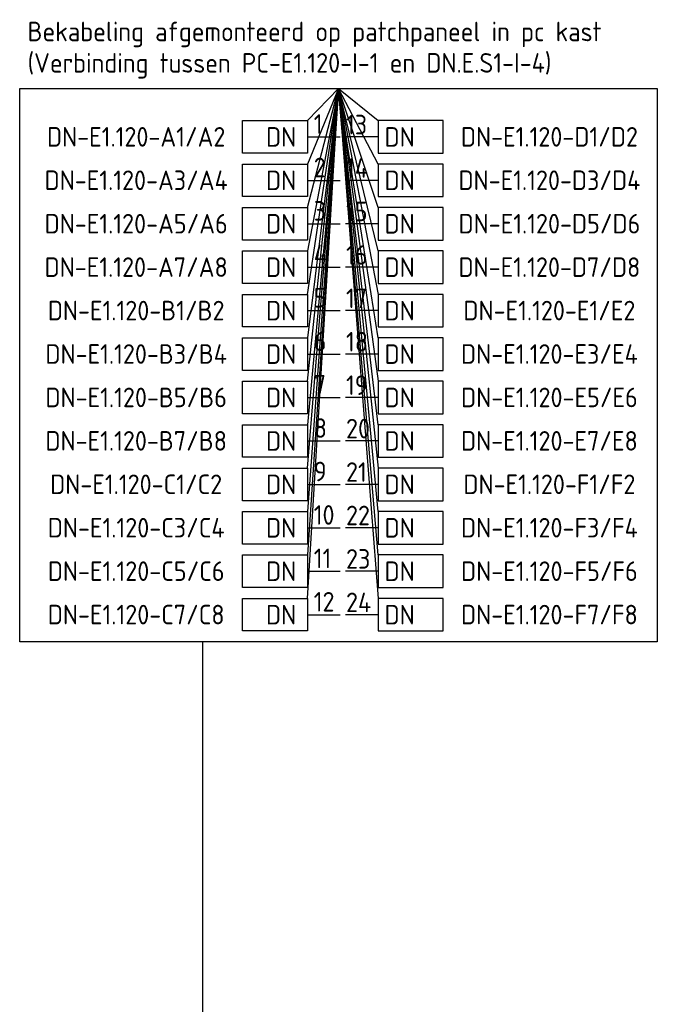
# Model space of a CAD drawing. Header units: millimetres. Extents: x 2288 to 47276, y -13790 to 63657.
# Tile 26 of 26: x 28373 to 34405, y 54564 to 63632. Entities that reach past the tile are written whole.
import ezdxf
from ezdxf.enums import TextEntityAlignment as Align

# ---------------------------------------------------------------- set-up
doc = ezdxf.new("R2010")
doc.units = ezdxf.units.MM
doc.header["$LTSCALE"] = 100
for name, color, linetype in [('EB6445--_ATTRIB', 2, 'Continuous'), ('EL$9A---_RENVOOI', 1, 'Continuous'), ('EL6445--_Datanet', 3, 'Continuous')]:
    doc.layers.add(name, color=color, linetype=linetype)
doc.styles.add('NORATT', font='isocp.shx')
doc.styles.add('NORRNV', font='isocp.shx', dxfattribs={"width": 0.7})

# ---------------------------------------------------------------- blocks, each defined once
blk = doc.blocks.new('EA644501')
for p, q in [((-1.5, 6), (-1.5, 0)), ((1.5, 6), (-1.5, 6)), ((1.5, 0), (1.5, 6)), ((-1.5, 0), (1.5, 0))]:
    blk.add_line(p, q)
at = {"color": 2}
blk.add_line((0, 0), (0, -3), dxfattribs=at)
at = {"style": 'NORATT', "flags": 8}
for tag, p in [('NUMMERA', (-1.5, 8)), ('NUMMERB', (1.5, 8))]:
    blk.add_attdef(tag, text='', height=1.8, rotation=90, dxfattribs=at).set_placement(p, align=Align.MIDDLE_CENTER)
blk.add_attdef('CODE', text='', height=1.8, rotation=90, dxfattribs=at).set_placement((0, 0.5), align=Align.MIDDLE_LEFT)
at = {"style": 'NORATT', "flags": 9}
for tag, p in [('VERD', (0, 4)), ('PATCHSTR', (0, 4)), ('PANEEL', (0, 4)), ('NUMMER', (6, 3)), ('TYPE', (0, -2.5)), ('FABR', (0, -2.5)), ('PCODE', (0, -3)), ('PVERS', (0, -3)), ('PDATE', (0, -3))]:
    blk.add_attdef(tag, text='', height=1.8, dxfattribs=at).set_placement(p, align=Align.BOTTOM_LEFT)
at = {"color": 1, "style": 'NORATT', "flags": 9}
blk.add_attdef('HOOGTE', text='', height=1.8, dxfattribs=at).set_placement((-3, 2), align=Align.BOTTOM_LEFT)
at = {"style": 'NORATT', "flags": 9}
for tag, p in [('NUMMERAP', (8, 1.5)), ('NUMMERBP', (8, -1.5))]:
    blk.add_attdef(tag, text='', height=1.8, dxfattribs=at).set_placement(p, align=Align.MIDDLE_CENTER)

msp = doc.modelspace()

# ---------------------------------------------------------------- linework, layer by layer
at = {"layer": 'EL6445--_Datanet'}
for p, q in [((31025.1, 62702.6), (31309.4, 62998.7)), ((31309.4, 62998.7), (31025.1, 62302.6)), ((31025.1, 61902.6), (31309.4, 62998.7)), ((31309.4, 62998.7), (31025.1, 61502.6)), ((31025.1, 61102.6), (31309.4, 62998.7)), ((31309.4, 62998.7), (31025.1, 60702.6)), ((31025.1, 60302.6), (31309.4, 62998.7)), ((31309.4, 62998.7), (31025.1, 59902.6)), ((31025.1, 59502.6), (31309.4, 62998.7)), ((31309.4, 62998.7), (31025.1, 59102.6)), ((31309.4, 62998.7), (31025.1, 58702.6)), ((31025.1, 58302.6), (31309.4, 62998.7)), ((31309.4, 62998.7), (31675.1, 62702.6)), ((31675.1, 62302.6), (31309.4, 62998.7)), ((31675.1, 61902.6), (31309.4, 62998.7)), ((31675.1, 61502.6), (31309.4, 62998.7)), ((31309.4, 62998.7), (31675.1, 61102.6)), ((31675.1, 60702.6), (31309.4, 62998.7)), ((31309.4, 62998.7), (31675.1, 60302.6)), ((31675.1, 59902.6), (31309.4, 62998.7)), ((31309.4, 62998.7), (31675.1, 59502.6)), ((31675.1, 59102.6), (31309.4, 62998.7)), ((31675.1, 58702.6), (31309.4, 62998.7)), ((31309.4, 62998.7), (31675.1, 58302.6))]:
    msp.add_line(p, q, dxfattribs=at)
at = {"layer": 'EL6445--_Datanet', "color": 1}
msp.add_line((30056.5, 57902.4), (30056.5, 51825), dxfattribs=at)
msp.add_lwpolyline([(28373.3, 62998.7), (34245.5, 62998.7), (34245.5, 57902.4), (28373.3, 57902.4)], close=True, dxfattribs=at)

# ---------------------------------------------------------------- block references
at = {"layer": 'EL6445--_Datanet'}
ref = msp.add_blockref('EA644501', (31025.1, 62552.6), dxfattribs=dict(at, xscale=-100, yscale=100, zscale=100, rotation=90))
ref.add_attrib('CODE', 'DN', dxfattribs={"layer": 'EB6445--_ATTRIB', "color": 1, "height": 180, "style": 'NORATT', "flags": 8}).set_placement((30921.1, 62552.6), align=Align.MIDDLE_RIGHT)
ref.add_attrib('NUMMERA', 'DN-E1.120-A1/A2', dxfattribs={"layer": 'EB6445--_ATTRIB', "color": 1, "height": 180, "style": 'NORATT', "flags": 8}).set_placement((29446.5, 62553.6), align=Align.MIDDLE_CENTER)
ref.add_attrib('TYPE', '1', dxfattribs={"layer": 'EB6445--_ATTRIB', "color": 1, "height": 180, "style": 'NORATT', "flags": 8}).set_placement((31082.4, 62527.6), align=Align.BOTTOM_LEFT)
ref = msp.add_blockref('EA644501', (31675.1, 62552.6), dxfattribs=dict(at, xscale=100, yscale=100, zscale=100, rotation=270))
ref.add_attrib('CODE', 'DN', dxfattribs={"layer": 'EB6445--_ATTRIB', "color": 1, "height": 180, "style": 'NORATT', "flags": 8}).set_placement((32013.1, 62552.6), align=Align.MIDDLE_RIGHT)
ref.add_attrib('NUMMERA', 'DN-E1.120-D1/D2', dxfattribs={"layer": 'EB6445--_ATTRIB', "color": 1, "height": 180, "style": 'NORATT', "flags": 8}).set_placement((33253.7, 62553.6), align=Align.MIDDLE_CENTER)
ref.add_attrib('TYPE', '13', dxfattribs={"layer": 'EB6445--_ATTRIB', "color": 1, "height": 180, "style": 'NORATT', "flags": 8}).set_placement((31379.9, 62522.4), align=Align.BOTTOM_LEFT)
ref = msp.add_blockref('EA644501', (31025.1, 62152.6), dxfattribs=dict(at, xscale=-100, yscale=100, zscale=100, rotation=90))
ref.add_attrib('CODE', 'DN', dxfattribs={"layer": 'EB6445--_ATTRIB', "color": 1, "height": 180, "style": 'NORATT', "flags": 8}).set_placement((30921.1, 62152.6), align=Align.MIDDLE_RIGHT)
ref.add_attrib('NUMMERA', 'DN-E1.120-A3/A4', dxfattribs={"layer": 'EB6445--_ATTRIB', "color": 1, "height": 180, "style": 'NORATT', "flags": 8}).set_placement((29446.5, 62153.6), align=Align.MIDDLE_CENTER)
ref.add_attrib('TYPE', '2', dxfattribs={"layer": 'EB6445--_ATTRIB', "color": 1, "height": 180, "style": 'NORATT', "flags": 8}).set_placement((31082.4, 62127.6), align=Align.BOTTOM_LEFT)
ref = msp.add_blockref('EA644501', (31675.1, 62152.6), dxfattribs=dict(at, xscale=100, yscale=100, zscale=100, rotation=270))
ref.add_attrib('CODE', 'DN', dxfattribs={"layer": 'EB6445--_ATTRIB', "color": 1, "height": 180, "style": 'NORATT', "flags": 8}).set_placement((32013.1, 62152.6), align=Align.MIDDLE_RIGHT)
ref.add_attrib('NUMMERA', 'DN-E1.120-D3/D4', dxfattribs={"layer": 'EB6445--_ATTRIB', "color": 1, "height": 180, "style": 'NORATT', "flags": 8}).set_placement((33253.7, 62153.6), align=Align.MIDDLE_CENTER)
ref.add_attrib('TYPE', '14', dxfattribs={"layer": 'EB6445--_ATTRIB', "color": 1, "height": 180, "style": 'NORATT', "flags": 8}).set_placement((31379.9, 62122.4), align=Align.BOTTOM_LEFT)
ref = msp.add_blockref('EA644501', (31025.1, 61752.6), dxfattribs=dict(at, xscale=-100, yscale=100, zscale=100, rotation=90))
ref.add_attrib('CODE', 'DN', dxfattribs={"layer": 'EB6445--_ATTRIB', "color": 1, "height": 180, "style": 'NORATT', "flags": 8}).set_placement((30921.1, 61752.6), align=Align.MIDDLE_RIGHT)
ref.add_attrib('NUMMERA', 'DN-E1.120-A5/A6', dxfattribs={"layer": 'EB6445--_ATTRIB', "color": 1, "height": 180, "style": 'NORATT', "flags": 8}).set_placement((29446.5, 61753.6), align=Align.MIDDLE_CENTER)
ref.add_attrib('TYPE', '3', dxfattribs={"layer": 'EB6445--_ATTRIB', "color": 1, "height": 180, "style": 'NORATT', "flags": 8}).set_placement((31082.4, 61727.6), align=Align.BOTTOM_LEFT)
ref = msp.add_blockref('EA644501', (31675.1, 61752.6), dxfattribs=dict(at, xscale=100, yscale=100, zscale=100, rotation=270))
ref.add_attrib('CODE', 'DN', dxfattribs={"layer": 'EB6445--_ATTRIB', "color": 1, "height": 180, "style": 'NORATT', "flags": 8}).set_placement((32013.1, 61752.6), align=Align.MIDDLE_RIGHT)
ref.add_attrib('NUMMERA', 'DN-E1.120-D5/D6', dxfattribs={"layer": 'EB6445--_ATTRIB', "color": 1, "height": 180, "style": 'NORATT', "flags": 8}).set_placement((33253.7, 61753.6), align=Align.MIDDLE_CENTER)
ref.add_attrib('TYPE', '15', dxfattribs={"layer": 'EB6445--_ATTRIB', "color": 1, "height": 180, "style": 'NORATT', "flags": 8}).set_placement((31379.9, 61722.4), align=Align.BOTTOM_LEFT)
ref = msp.add_blockref('EA644501', (31025.1, 61352.6), dxfattribs=dict(at, xscale=-100, yscale=100, zscale=100, rotation=90))
ref.add_attrib('CODE', 'DN', dxfattribs={"layer": 'EB6445--_ATTRIB', "color": 1, "height": 180, "style": 'NORATT', "flags": 8}).set_placement((30921.1, 61352.6), align=Align.MIDDLE_RIGHT)
ref.add_attrib('NUMMERA', 'DN-E1.120-A7/A8', dxfattribs={"layer": 'EB6445--_ATTRIB', "color": 1, "height": 180, "style": 'NORATT', "flags": 8}).set_placement((29446.5, 61353.6), align=Align.MIDDLE_CENTER)
ref.add_attrib('TYPE', '4', dxfattribs={"layer": 'EB6445--_ATTRIB', "color": 1, "height": 180, "style": 'NORATT', "flags": 8}).set_placement((31082.4, 61327.6), align=Align.BOTTOM_LEFT)
ref = msp.add_blockref('EA644501', (31675.1, 61352.6), dxfattribs=dict(at, xscale=100, yscale=100, zscale=100, rotation=270))
ref.add_attrib('CODE', 'DN', dxfattribs={"layer": 'EB6445--_ATTRIB', "color": 1, "height": 180, "style": 'NORATT', "flags": 8}).set_placement((32013.1, 61352.6), align=Align.MIDDLE_RIGHT)
ref.add_attrib('NUMMERA', 'DN-E1.120-D7/D8', dxfattribs={"layer": 'EB6445--_ATTRIB', "color": 1, "height": 180, "style": 'NORATT', "flags": 8}).set_placement((33253.7, 61353.6), align=Align.MIDDLE_CENTER)
ref.add_attrib('TYPE', '16', dxfattribs={"layer": 'EB6445--_ATTRIB', "color": 1, "height": 180, "style": 'NORATT', "flags": 8}).set_placement((31379.9, 61322.4), align=Align.BOTTOM_LEFT)
ref = msp.add_blockref('EA644501', (31025.1, 60952.6), dxfattribs=dict(at, xscale=-100, yscale=100, zscale=100, rotation=90))
ref.add_attrib('CODE', 'DN', dxfattribs={"layer": 'EB6445--_ATTRIB', "color": 1, "height": 180, "style": 'NORATT', "flags": 8}).set_placement((30921.1, 60952.6), align=Align.MIDDLE_RIGHT)
ref.add_attrib('NUMMERA', 'DN-E1.120-B1/B2', dxfattribs={"layer": 'EB6445--_ATTRIB', "color": 1, "height": 180, "style": 'NORATT', "flags": 8}).set_placement((29446.5, 60953.6), align=Align.MIDDLE_CENTER)
ref.add_attrib('TYPE', '5', dxfattribs={"layer": 'EB6445--_ATTRIB', "color": 1, "height": 180, "style": 'NORATT', "flags": 8}).set_placement((31082.4, 60927.6), align=Align.BOTTOM_LEFT)
ref = msp.add_blockref('EA644501', (31675.1, 60952.6), dxfattribs=dict(at, xscale=100, yscale=100, zscale=100, rotation=270))
ref.add_attrib('CODE', 'DN', dxfattribs={"layer": 'EB6445--_ATTRIB', "color": 1, "height": 180, "style": 'NORATT', "flags": 8}).set_placement((32013.1, 60952.6), align=Align.MIDDLE_RIGHT)
ref.add_attrib('NUMMERA', 'DN-E1.120-E1/E2', dxfattribs={"layer": 'EB6445--_ATTRIB', "color": 1, "height": 180, "style": 'NORATT', "flags": 8}).set_placement((33253.7, 60953.6), align=Align.MIDDLE_CENTER)
ref.add_attrib('TYPE', '17', dxfattribs={"layer": 'EB6445--_ATTRIB', "color": 1, "height": 180, "style": 'NORATT', "flags": 8}).set_placement((31379.9, 60922.4), align=Align.BOTTOM_LEFT)
ref = msp.add_blockref('EA644501', (31025.1, 60552.6), dxfattribs=dict(at, xscale=-100, yscale=100, zscale=100, rotation=90))
ref.add_attrib('CODE', 'DN', dxfattribs={"layer": 'EB6445--_ATTRIB', "color": 1, "height": 180, "style": 'NORATT', "flags": 8}).set_placement((30921.1, 60552.6), align=Align.MIDDLE_RIGHT)
ref.add_attrib('NUMMERA', 'DN-E1.120-B3/B4', dxfattribs={"layer": 'EB6445--_ATTRIB', "color": 1, "height": 180, "style": 'NORATT', "flags": 8}).set_placement((29446.5, 60553.6), align=Align.MIDDLE_CENTER)
ref.add_attrib('TYPE', '6', dxfattribs={"layer": 'EB6445--_ATTRIB', "color": 1, "height": 180, "style": 'NORATT', "flags": 8}).set_placement((31082.4, 60527.6), align=Align.BOTTOM_LEFT)
ref = msp.add_blockref('EA644501', (31675.1, 60552.6), dxfattribs=dict(at, xscale=100, yscale=100, zscale=100, rotation=270))
ref.add_attrib('CODE', 'DN', dxfattribs={"layer": 'EB6445--_ATTRIB', "color": 1, "height": 180, "style": 'NORATT', "flags": 8}).set_placement((32013.1, 60552.6), align=Align.MIDDLE_RIGHT)
ref.add_attrib('NUMMERA', 'DN-E1.120-E3/E4', dxfattribs={"layer": 'EB6445--_ATTRIB', "color": 1, "height": 180, "style": 'NORATT', "flags": 8}).set_placement((33253.7, 60553.6), align=Align.MIDDLE_CENTER)
ref.add_attrib('TYPE', '18', dxfattribs={"layer": 'EB6445--_ATTRIB', "color": 1, "height": 180, "style": 'NORATT', "flags": 8}).set_placement((31379.9, 60522.4), align=Align.BOTTOM_LEFT)
ref = msp.add_blockref('EA644501', (31025.1, 60152.6), dxfattribs=dict(at, xscale=-100, yscale=100, zscale=100, rotation=90))
ref.add_attrib('CODE', 'DN', dxfattribs={"layer": 'EB6445--_ATTRIB', "color": 1, "height": 180, "style": 'NORATT', "flags": 8}).set_placement((30921.1, 60152.6), align=Align.MIDDLE_RIGHT)
ref.add_attrib('NUMMERA', 'DN-E1.120-B5/B6', dxfattribs={"layer": 'EB6445--_ATTRIB', "color": 1, "height": 180, "style": 'NORATT', "flags": 8}).set_placement((29446.5, 60153.6), align=Align.MIDDLE_CENTER)
ref.add_attrib('TYPE', '7', dxfattribs={"layer": 'EB6445--_ATTRIB', "color": 1, "height": 180, "style": 'NORATT', "flags": 8}).set_placement((31082.4, 60127.6), align=Align.BOTTOM_LEFT)
ref = msp.add_blockref('EA644501', (31675.1, 60152.6), dxfattribs=dict(at, xscale=100, yscale=100, zscale=100, rotation=270))
ref.add_attrib('CODE', 'DN', dxfattribs={"layer": 'EB6445--_ATTRIB', "color": 1, "height": 180, "style": 'NORATT', "flags": 8}).set_placement((32013.1, 60152.6), align=Align.MIDDLE_RIGHT)
ref.add_attrib('NUMMERA', 'DN-E1.120-E5/E6', dxfattribs={"layer": 'EB6445--_ATTRIB', "color": 1, "height": 180, "style": 'NORATT', "flags": 8}).set_placement((33253.7, 60153.6), align=Align.MIDDLE_CENTER)
ref.add_attrib('TYPE', '19', dxfattribs={"layer": 'EB6445--_ATTRIB', "color": 1, "height": 180, "style": 'NORATT', "flags": 8}).set_placement((31379.9, 60122.4), align=Align.BOTTOM_LEFT)
ref = msp.add_blockref('EA644501', (31025.1, 59752.6), dxfattribs=dict(at, xscale=-100, yscale=100, zscale=100, rotation=90))
ref.add_attrib('CODE', 'DN', dxfattribs={"layer": 'EB6445--_ATTRIB', "color": 1, "height": 180, "style": 'NORATT', "flags": 8}).set_placement((30921.1, 59752.6), align=Align.MIDDLE_RIGHT)
ref.add_attrib('NUMMERA', 'DN-E1.120-B7/B8', dxfattribs={"layer": 'EB6445--_ATTRIB', "color": 1, "height": 180, "style": 'NORATT', "flags": 8}).set_placement((29446.5, 59753.6), align=Align.MIDDLE_CENTER)
ref.add_attrib('TYPE', '8', dxfattribs={"layer": 'EB6445--_ATTRIB', "color": 1, "height": 180, "style": 'NORATT', "flags": 8}).set_placement((31082.4, 59727.6), align=Align.BOTTOM_LEFT)
ref = msp.add_blockref('EA644501', (31675.1, 59752.6), dxfattribs=dict(at, xscale=100, yscale=100, zscale=100, rotation=270))
ref.add_attrib('CODE', 'DN', dxfattribs={"layer": 'EB6445--_ATTRIB', "color": 1, "height": 180, "style": 'NORATT', "flags": 8}).set_placement((32013.1, 59752.6), align=Align.MIDDLE_RIGHT)
ref.add_attrib('NUMMERA', 'DN-E1.120-E7/E8', dxfattribs={"layer": 'EB6445--_ATTRIB', "color": 1, "height": 180, "style": 'NORATT', "flags": 8}).set_placement((33253.7, 59753.6), align=Align.MIDDLE_CENTER)
ref.add_attrib('TYPE', '20', dxfattribs={"layer": 'EB6445--_ATTRIB', "color": 1, "height": 180, "style": 'NORATT', "flags": 8}).set_placement((31379.9, 59722.4), align=Align.BOTTOM_LEFT)
ref = msp.add_blockref('EA644501', (31025.1, 59352.6), dxfattribs=dict(at, xscale=-100, yscale=100, zscale=100, rotation=90))
ref.add_attrib('CODE', 'DN', dxfattribs={"layer": 'EB6445--_ATTRIB', "color": 1, "height": 180, "style": 'NORATT', "flags": 8}).set_placement((30921.1, 59352.6), align=Align.MIDDLE_RIGHT)
ref.add_attrib('NUMMERA', 'DN-E1.120-C1/C2', dxfattribs={"layer": 'EB6445--_ATTRIB', "color": 1, "height": 180, "style": 'NORATT', "flags": 8}).set_placement((29446.5, 59353.6), align=Align.MIDDLE_CENTER)
ref.add_attrib('TYPE', '9', dxfattribs={"layer": 'EB6445--_ATTRIB', "color": 1, "height": 180, "style": 'NORATT', "flags": 8}).set_placement((31082.4, 59327.6), align=Align.BOTTOM_LEFT)
ref = msp.add_blockref('EA644501', (31675.1, 59352.6), dxfattribs=dict(at, xscale=100, yscale=100, zscale=100, rotation=270))
ref.add_attrib('CODE', 'DN', dxfattribs={"layer": 'EB6445--_ATTRIB', "color": 1, "height": 180, "style": 'NORATT', "flags": 8}).set_placement((32013.1, 59352.6), align=Align.MIDDLE_RIGHT)
ref.add_attrib('NUMMERA', 'DN-E1.120-F1/F2', dxfattribs={"layer": 'EB6445--_ATTRIB', "color": 1, "height": 180, "style": 'NORATT', "flags": 8}).set_placement((33253.7, 59353.6), align=Align.MIDDLE_CENTER)
ref.add_attrib('TYPE', '21', dxfattribs={"layer": 'EB6445--_ATTRIB', "color": 1, "height": 180, "style": 'NORATT', "flags": 8}).set_placement((31379.9, 59322.4), align=Align.BOTTOM_LEFT)
ref = msp.add_blockref('EA644501', (31025.1, 58952.6), dxfattribs=dict(at, xscale=-100, yscale=100, zscale=100, rotation=90))
ref.add_attrib('CODE', 'DN', dxfattribs={"layer": 'EB6445--_ATTRIB', "color": 1, "height": 180, "style": 'NORATT', "flags": 8}).set_placement((30921.1, 58952.6), align=Align.MIDDLE_RIGHT)
ref.add_attrib('NUMMERA', 'DN-E1.120-C3/C4', dxfattribs={"layer": 'EB6445--_ATTRIB', "color": 1, "height": 180, "style": 'NORATT', "flags": 8}).set_placement((29446.5, 58953.6), align=Align.MIDDLE_CENTER)
ref.add_attrib('TYPE', '10', dxfattribs={"layer": 'EB6445--_ATTRIB', "color": 1, "height": 180, "style": 'NORATT', "flags": 8}).set_placement((31082.4, 58927.6), align=Align.BOTTOM_LEFT)
ref = msp.add_blockref('EA644501', (31675.1, 58952.6), dxfattribs=dict(at, xscale=100, yscale=100, zscale=100, rotation=270))
ref.add_attrib('CODE', 'DN', dxfattribs={"layer": 'EB6445--_ATTRIB', "color": 1, "height": 180, "style": 'NORATT', "flags": 8}).set_placement((32013.1, 58952.6), align=Align.MIDDLE_RIGHT)
ref.add_attrib('NUMMERA', 'DN-E1.120-F3/F4', dxfattribs={"layer": 'EB6445--_ATTRIB', "color": 1, "height": 180, "style": 'NORATT', "flags": 8}).set_placement((33253.7, 58953.6), align=Align.MIDDLE_CENTER)
ref.add_attrib('TYPE', '22', dxfattribs={"layer": 'EB6445--_ATTRIB', "color": 1, "height": 180, "style": 'NORATT', "flags": 8}).set_placement((31379.9, 58922.4), align=Align.BOTTOM_LEFT)
ref = msp.add_blockref('EA644501', (31025.1, 58552.6), dxfattribs=dict(at, xscale=-100, yscale=100, zscale=100, rotation=90))
ref.add_attrib('CODE', 'DN', dxfattribs={"layer": 'EB6445--_ATTRIB', "color": 1, "height": 180, "style": 'NORATT', "flags": 8}).set_placement((30921.1, 58552.6), align=Align.MIDDLE_RIGHT)
ref.add_attrib('NUMMERA', 'DN-E1.120-C5/C6', dxfattribs={"layer": 'EB6445--_ATTRIB', "color": 1, "height": 180, "style": 'NORATT', "flags": 8}).set_placement((29446.5, 58553.6), align=Align.MIDDLE_CENTER)
ref.add_attrib('TYPE', '11', dxfattribs={"layer": 'EB6445--_ATTRIB', "color": 1, "height": 180, "style": 'NORATT', "flags": 8}).set_placement((31082.4, 58527.6), align=Align.BOTTOM_LEFT)
ref = msp.add_blockref('EA644501', (31675.1, 58552.6), dxfattribs=dict(at, xscale=100, yscale=100, zscale=100, rotation=270))
ref.add_attrib('CODE', 'DN', dxfattribs={"layer": 'EB6445--_ATTRIB', "color": 1, "height": 180, "style": 'NORATT', "flags": 8}).set_placement((32013.1, 58552.6), align=Align.MIDDLE_RIGHT)
ref.add_attrib('NUMMERA', 'DN-E1.120-F5/F6', dxfattribs={"layer": 'EB6445--_ATTRIB', "color": 1, "height": 180, "style": 'NORATT', "flags": 8}).set_placement((33253.7, 58553.6), align=Align.MIDDLE_CENTER)
ref.add_attrib('TYPE', '23', dxfattribs={"layer": 'EB6445--_ATTRIB', "color": 1, "height": 180, "style": 'NORATT', "flags": 8}).set_placement((31379.9, 58522.4), align=Align.BOTTOM_LEFT)
ref = msp.add_blockref('EA644501', (31025.1, 58152.6), dxfattribs=dict(at, xscale=-100, yscale=100, zscale=100, rotation=90))
ref.add_attrib('CODE', 'DN', dxfattribs={"layer": 'EB6445--_ATTRIB', "color": 1, "height": 180, "style": 'NORATT', "flags": 8}).set_placement((30921.1, 58152.6), align=Align.MIDDLE_RIGHT)
ref.add_attrib('NUMMERA', 'DN-E1.120-C7/C8', dxfattribs={"layer": 'EB6445--_ATTRIB', "color": 1, "height": 180, "style": 'NORATT', "flags": 8}).set_placement((29446.5, 58153.6), align=Align.MIDDLE_CENTER)
ref.add_attrib('TYPE', '12', dxfattribs={"layer": 'EB6445--_ATTRIB', "color": 1, "height": 180, "style": 'NORATT', "flags": 8}).set_placement((31082.4, 58127.6), align=Align.BOTTOM_LEFT)
ref = msp.add_blockref('EA644501', (31675.1, 58152.6), dxfattribs=dict(at, xscale=100, yscale=100, zscale=100, rotation=270))
ref.add_attrib('CODE', 'DN', dxfattribs={"layer": 'EB6445--_ATTRIB', "color": 1, "height": 180, "style": 'NORATT', "flags": 8}).set_placement((32013.1, 58152.6), align=Align.MIDDLE_RIGHT)
ref.add_attrib('NUMMERA', 'DN-E1.120-F7/F8', dxfattribs={"layer": 'EB6445--_ATTRIB', "color": 1, "height": 180, "style": 'NORATT', "flags": 8}).set_placement((33253.7, 58153.6), align=Align.MIDDLE_CENTER)
ref.add_attrib('TYPE', '24', dxfattribs={"layer": 'EB6445--_ATTRIB', "color": 1, "height": 180, "style": 'NORATT', "flags": 8}).set_placement((31379.9, 58122.4), align=Align.BOTTOM_LEFT)

# ---------------------------------------------------------------- texts
at = {"layer": 'EL$9A---_RENVOOI', "color": 2, "style": 'NORRNV'}
for s, p in [('Bekabeling afgemonteerd op patchpaneel in pc kast', (28445.9, 63433.6)), ('(Verbinding tussen PC-E1.120-I-1 en DN.E.S1-I-4)', (28445.9, 63144.5))]:
    msp.add_text(s, height=180, dxfattribs=at).set_placement(p)

doc.saveas('drawing.dxf')
